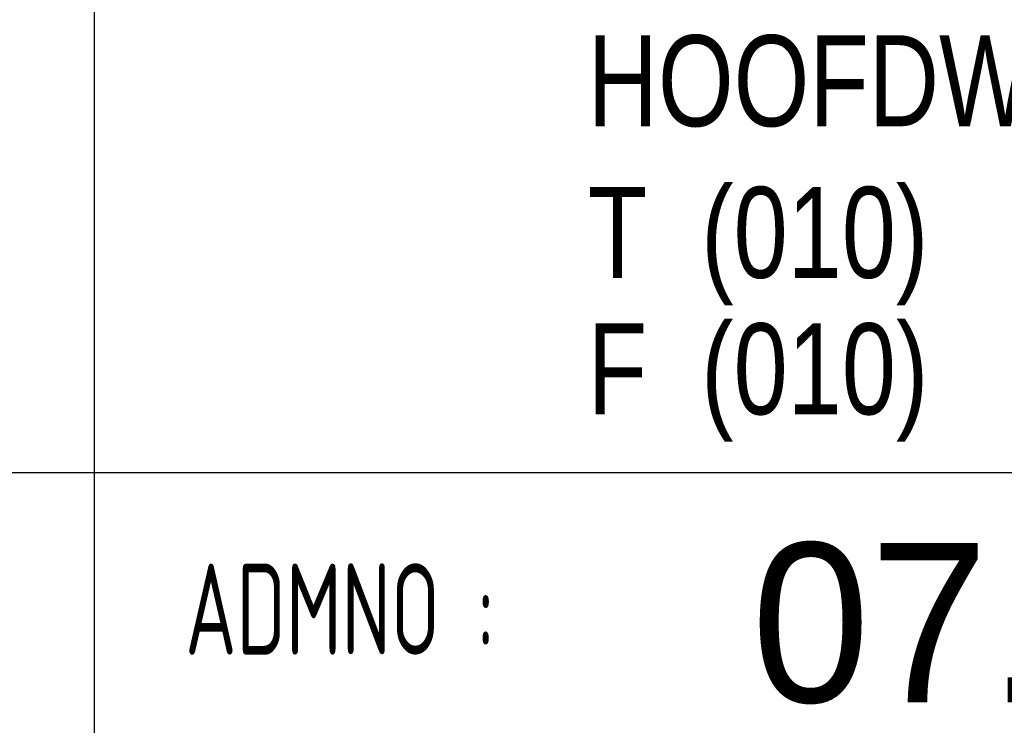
# Model space of a CAD drawing. Extents: x 0 to 86265, y 0 to 29700.
# Tile 6 of 42: x 33346 to 35511, y 3335 to 4886. Entities that reach past the tile are written whole.
import ezdxf
from ezdxf.enums import TextEntityAlignment as Align

# ---------------------------------------------------------------- set-up
doc = ezdxf.new("R2010")
doc.units = 0
doc.header["$LTSCALE"] = 100
for name, color, linetype in [('00att025', 2, 'Continuous'), ('00att035', 3, 'Continuous'), ('00att050', 4, 'Continuous'), ('BL$4----', 7, 'Continuous')]:
    doc.layers.add(name, color=color, linetype=linetype)
doc.styles.add('BURO-018', font='BUROFONT.shx', dxfattribs={"height": 180})
doc.styles.add('BURO-025', font='BUROFONT.shx', dxfattribs={"height": 250})
doc.styles.add('BURO-050', font='BUROFONT.shx', dxfattribs={"height": 500})
doc.styles.add('STYLE2', font='isocp2.shx', dxfattribs={"width": 0.7})

# ---------------------------------------------------------------- blocks, each defined once
blk = doc.blocks.new('STEMPEL GEERDIJK-NIEUW')
at = {"color": 5, "ltscale": 0.5}
for p, q in [((-84.9, 63.9), (-84.9, 9.9)), ((-209.9, 38.9), (-9.9, 38.9))]:
    blk.add_line(p, q, dxfattribs=at)
at = {"color": 1, "ltscale": 0.5, "style": 'BURO-025', "width": 0.8}
for s, p in [('HOOFDWEG 88', (-74.048, 46.514)), ('T  (010) ', (-74.048, 43.181)), ('F  (010) ', (-74.048, 40.181))]:
    blk.add_text(s, height=2, dxfattribs=at).set_placement(p)
at = {"ltscale": 0.5, "style": 'STYLE2', "width": 0.7}
blk.add_text('ADMNO :', height=2, dxfattribs=at).set_placement((-82.9, 34.9))
at = {"color": 1, "ltscale": 0.5, "style": 'BURO-018'}
for tag, p in [('DIVERSEN', (-68.9, 28.9)), ('AANTALBLAD', (-22.9, 28.9))]:
    blk.add_attdef(tag, p, '', height=2, dxfattribs=at)
at = {"layer": '00att025', "color": 1, "linetype": 'Continuous', "style": 'BURO-018'}
for tag, p in [('WZ_GOEDC', (-230.84, 55.442)), ('WZ_GOEDA', (-218.863, 55.442)), ('WZ_GOEDB', (-225.315, 55.031)), ('WZ_INITSC', (-230.84, 40.332)), ('WZ_INITSB', (-224.737, 40.332)), ('WZ_INITSA', (-218.863, 40.332)), ('WZ_DATUMB', (-224.737, 17.774)), ('WZ_DATUMC', (-230.84, 17.774)), ('WZ_DATUMA', (-218.863, 17.774)), ('WZ_CODEC', (-230.84, 10.751)), ('WZ_CODEB', (-224.737, 10.751)), ('WZ_CODEA', (-218.863, 10.751))]:
    blk.add_attdef(tag, text='', height=1.8, rotation=90, dxfattribs=at).set_placement(p, align=Align.MIDDLE_LEFT)
at = {"layer": '00att025', "color": 1, "linetype": 'Continuous'}
for tag, p, height, style in [('TKSCHAAL', (-194.804, 59.901), 2, 'BURO-018'), ('PRDATUM', (-199.225, 49.917), 1.8, 'BURO-018'), ('PRPRLEID', (-179.438, 45.409), 1.8, 'BURO-018'), ('PROPDRGVR1', (-191.434, 32.851), 2.2, 'BURO-025'), ('TK1OMSCHR', (-191.287, 27.025), 2.2, 'BURO-025'), ('TK2OMSCHR', (-191.169, 20.919), 2.2, 'BURO-025'), ('TKFILE', (-63.112, 11.291), 2, 'BURO-018')]:
    blk.add_attdef(tag, p, '', height=height, dxfattribs=dict(at, style=style))
at = {"layer": '00att025', "color": 2, "linetype": 'Continuous'}
for tag, p, height, style in [('PRVRIJ5', (-150.129, 51.989), 2.5, 'BURO-025'), ('PRVRIJ6', (-150.142, 46.083), 2.5, 'BURO-025'), ('PRNUMMER', (-70.447, 33.854), 3.5, 'BURO-050'), ('TKFORMAAT', (-82.528, 17.509), 4, 'BURO-025')]:
    blk.add_attdef(tag, p, '', height=height, dxfattribs=dict(at, style=style))
at = {"layer": '00att025', "color": 1, "linetype": 'Continuous', "style": 'BURO-018'}
blk.add_attdef('TKINIT', text='', height=1.8, dxfattribs=at).set_placement((-179.711, 50.878), align=Align.MIDDLE_LEFT)
at = {"layer": '00att025', "color": 3, "linetype": 'Continuous', "ltscale": 25, "style": 'BURO-025'}
blk.add_attdef('TKFASE', text='', height=4, dxfattribs=at).set_placement((-71.405, 19.481), align=Align.MIDDLE_LEFT)
at = {"layer": '00att035', "color": 2, "linetype": 'Continuous', "style": 'BURO-025'}
blk.add_attdef('PROMSCHR', (-149.998, 57.146), '', height=2.5, dxfattribs=at)
at = {"layer": '00att050', "color": 2, "linetype": 'Continuous', "style": 'BURO-025'}
blk.add_attdef('TKTEKNR', text='', height=4, dxfattribs=at).set_placement((-19.639, 19.603), align=Align.MIDDLE_LEFT)

msp = doc.modelspace()

# ---------------------------------------------------------------- block references
at = {"layer": 'BL$4----'}
ref = msp.add_blockref('STEMPEL GEERDIJK-NIEUW', (42000, 0), dxfattribs=dict(at, xscale=100, yscale=100))
ref.add_attrib('PRNUMMER', '07.179', (34955.3, 3385.4), dxfattribs={"layer": '00att025', "color": 2, "linetype": 'Continuous', "height": 350, "style": 'BURO-050'})

doc.saveas('drawing.dxf')
